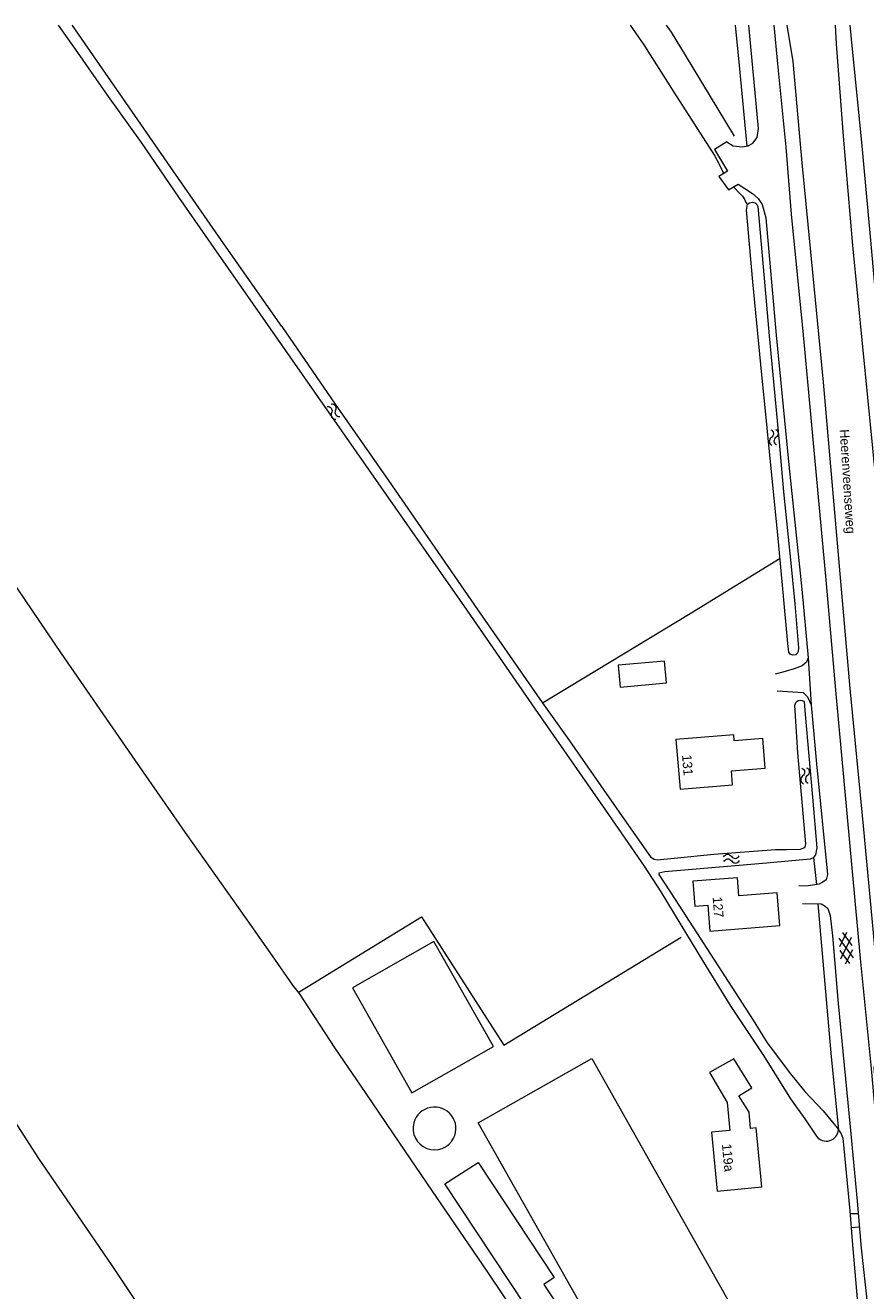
# Model space of a CAD drawing. Header units: metres. Extents: x 195864 to 198202, y 543264 to 544906.
# Tile 44 of 79: x 196088 to 196249, y 544664 to 544906. Entities that reach past the tile are written whole.
import ezdxf

# ---------------------------------------------------------------- set-up
doc = ezdxf.new("R2010")
doc.units = ezdxf.units.M
doc.header["$MEASUREMENT"] = 0
for name, color, linetype, lineweight in [('Level 11', 7, 'Continuous', 0), ('Level 12', 7, 'Continuous', 0), ('Level 19', 7, 'Continuous', 0), ('Level 28', 7, 'Continuous', 0), ('Level 29', 7, 'Continuous', 0), ('Level 32', 7, 'Continuous', 0), ('Level 34', 7, 'Continuous', 0), ('Level 41', 7, 'Continuous', 0), ('Level 43', 7, 'Continuous', 0)]:
    doc.layers.add(name, color=color, linetype=linetype, lineweight=lineweight)
doc.styles.add('Style-CHAR_FAST_FONT', font='CHAR_FAST_FONT.shx')

# ---------------------------------------------------------------- blocks, each defined once
blk = doc.blocks.new('WA_75')
at = {"layer": 'Level 43', "color": 7, "linetype": 'Continuous', "lineweight": 0, "extrusion": (0, 0, -1)}
for centre in [(-0.75, 0.05), (-0.75, -0.85)]:
    blk.add_arc(centre, 0.85, 28.0725, 151.9275, dxfattribs=at)
at = {"layer": 'Level 43', "color": 7, "linetype": 'Continuous', "lineweight": 0}
for centre in [(2.25, 0.85), (2.25, -0.05)]:
    blk.add_arc(centre, 0.85, 208.0725, 331.9275, dxfattribs=at)
blk = doc.blocks.new('GVTP6')
at = {"layer": 'Level 41', "color": 7, "linetype": 'Continuous', "lineweight": 0}
for p, q in [((0, -0.4), (2.6, 1.2)), ((0, 0.4), (2.6, -1.2)), ((1, -1.2), (5, 1.2)), ((1, 1.2), (5, -1.2)), ((3.4, 1.2), (6, -0.4)), ((3.4, -1.2), (6, 0.4))]:
    blk.add_line(p, q, dxfattribs=at)
blk = doc.blocks.new('WA_92')
at = {"layer": 'Level 43', "color": 7, "linetype": 'Continuous', "lineweight": 0, "extrusion": (0, 0, -1)}
for centre in [(-0.75, 0.05), (-0.75, -0.85)]:
    blk.add_arc(centre, 0.85, 28.0724, 151.9274, dxfattribs=at)
at = {"layer": 'Level 43', "color": 7, "linetype": 'Continuous', "lineweight": 0}
for centre in [(2.25, 0.85), (2.25, -0.05)]:
    blk.add_arc(centre, 0.85, 208.0725, 331.9276, dxfattribs=at)
blk = doc.blocks.new('WA_93')
at = {"layer": 'Level 43', "color": 7, "linetype": 'Continuous', "lineweight": 0, "extrusion": (0, 0, -1)}
for centre in [(-0.75, 0.05), (-0.75, -0.85)]:
    blk.add_arc(centre, 0.85, 28.0726, 151.9276, dxfattribs=at)
at = {"layer": 'Level 43', "color": 7, "linetype": 'Continuous', "lineweight": 0}
for centre in [(2.25, 0.85), (2.25, -0.05)]:
    blk.add_arc(centre, 0.85, 208.0724, 331.9274, dxfattribs=at)
blk = doc.blocks.new('WA_94')
at = {"layer": 'Level 43', "color": 7, "linetype": 'Continuous', "lineweight": 0, "extrusion": (0, 0, -1)}
for centre in [(-0.75, 0.05), (-0.75, -0.85)]:
    blk.add_arc(centre, 0.85, 28.0725, 151.9276, dxfattribs=at)
at = {"layer": 'Level 43', "color": 7, "linetype": 'Continuous', "lineweight": 0}
for centre in [(2.25, 0.85), (2.25, -0.05)]:
    blk.add_arc(centre, 0.85, 208.0724, 331.9274, dxfattribs=at)

msp = doc.modelspace()

# ---------------------------------------------------------------- linework, layer by layer
at = {"layer": 'Level 11', "color": 7, "linetype": 'Continuous', "lineweight": 13, "flags": 128}
for points in [[(196229.73, 544763.9), (196229.26, 544769.6), (196223.8, 544769.15), (196223.71, 544770.3), (196212.6, 544769.38), (196213.39, 544759.85), (196223.46, 544760.69), (196223.24, 544763.36), (196229.73, 544763.9)], [(196232.55, 544733.67), (196232.06, 544739.94), (196224.69, 544739.37), (196224.42, 544742.85), (196215.87, 544742.18), (196216.24, 544737.43), (196218.73, 544737.62), (196219.11, 544732.63), (196232.55, 544733.67)], [(196177.59, 544710.45), (196166.16, 544730.59), (196150.52, 544721.71), (196161.95, 544701.57), (196177.59, 544710.45)], [(196200.32, 544644.94), (196200.83, 544644.09), (196195.7, 544641.29), (196187.49, 544656.2), (196186.95, 544655.92), (196168.25, 544684.09), (196174.69, 544688.2), (196189.26, 544666.12), (196187.29, 544664.8), (196191.45, 544658.44), (196192.27, 544658.97), (196194.83, 544654.44), (196197.22, 544655.83), (196174.64, 544695.85), (196196.44, 544708.14), (196223.44, 544660.26)], [(196220.54, 544682.71), (196229.11, 544683.56), (196228.03, 544694.85), (196226.93, 544694.74), (196226.63, 544697.9), (196224.68, 544701.03), (196227.16, 544702.57), (196223.71, 544708.13), (196219.08, 544705.5), (196222.42, 544699.72), (196222.93, 544694.35), (196219.45, 544694.01), (196220.54, 544682.71)]]:
    msp.add_lwpolyline(points, dxfattribs=at)
at = {"layer": 'Level 12', "color": 7, "linetype": 'Continuous', "lineweight": 13, "flags": 128}
msp.add_lwpolyline([(196210.81, 544780.25), (196210.43, 544784.43), (196201.5, 544783.62), (196201.88, 544779.44), (196210.81, 544780.25)], dxfattribs=at)
at = {"layer": 'Level 12', "color": 7, "linetype": 'Continuous', "lineweight": 13}
for centre, start, end in [((196166.27, 544694.74), 333.1983, 164.8321), ((196166.28, 544694.77), 165.1645, 332.8659)]:
    msp.add_arc(centre, 4.12, start, end, dxfattribs=at)
at = {"layer": 'Level 19', "color": 7, "linetype": 'Continuous', "lineweight": 0}
msp.add_line((196237.32, 544696.61), (196239.6, 544693.25), dxfattribs=at)
at = {"layer": 'Level 19', "color": 7, "linetype": 'Continuous', "lineweight": 0, "flags": 128}
for points in [[(196094.1, 544906.44), (196097.77, 544901.25), (196103.36, 544893.2), (196109.99, 544883.93), (196117.14, 544873.48), (196124.35, 544863.19), (196140.89, 544839.45), (196156, 544817.78), (196172.48, 544794.23)], [(196137.01, 544848.62), (196125.38, 544865.15), (196112.8, 544883.28), (196096.8, 544906.4), (196096.76, 544906.44)], [(196236.15, 544787), (196236.09, 544786.3), (196235.86, 544785.9), (196235.62, 544785.62), (196234.99, 544785.59), (196234.52, 544785.73), (196234.29, 544786.16), (196234.07, 544787.78), (196233.05, 544799.03), (196232.19, 544808.67), (196230.42, 544825.84), (196229.92, 544831.18), (196229.1, 544839.35), (196227.37, 544857.19), (196226.17, 544870.96), (196226.33, 544872.14), (196226.71, 544872.39), (196227.31, 544872.52), (196227.78, 544872.4), (196228.06, 544872.2), (196228.31, 544871.7), (196229.56, 544857.89), (196230.53, 544846.84), (196232.41, 544826.43), (196233.27, 544816.91), (196234.58, 544803.89), (196235.41, 544795.45), (196236.15, 544787)], [(196137.01, 544848.62), (196147.19, 544833.73), (196157.44, 544819.09), (196174.56, 544794.33), (196186.94, 544776.48), (196191.73, 544769.79), (196202.18, 544754.78), (196207.73, 544746.87), (196208.46, 544746.43), (196209.01, 544746.31), (196212.26, 544746.64), (196219.85, 544747.38), (196231.74, 544748.3), (196233.82, 544748.29), (196236.54, 544748.37), (196237.12, 544748.57), (196237.39, 544748.8), (196237.51, 544749.38), (196236.03, 544766.84), (196235.43, 544775.89), (196235.6, 544776.49), (196235.8, 544776.69), (196236.04, 544776.87), (196236.44, 544776.92), (196236.82, 544776.88), (196237.2, 544776.66), (196237.39, 544774.16), (196238.83, 544758.29), (196239.64, 544748.62), (196239.4, 544747.24), (196238.93, 544746.66), (196238.39, 544746.43), (196229.97, 544745.64), (196210.45, 544743.97), (196209.3, 544743.71), (196209.31, 544743.46), (196212.47, 544738.71), (196227.4, 544715.53), (196230.14, 544711.2), (196234.57, 544705.24), (196237.35, 544701.84), (196240.88, 544698.14), (196243.56, 544694.84), (196244.3, 544693.72), (196244.65, 544692.87), (196245.98, 544678.95), (196246.43, 544673.16), (196247.6, 544659.82)], [(196172.48, 544794.23), (196185.6, 544775.19), (196199.07, 544755.8), (196206.52, 544745.06), (196209.74, 544740.16), (196212.25, 544735.91), (196217.88, 544726.63), (196223.15, 544718.17), (196229.39, 544708.77), (196234.59, 544700.46), (196237.32, 544696.61)]]:
    msp.add_lwpolyline(points, dxfattribs=at)
at = {"layer": 'Level 19', "color": 7, "linetype": 'Continuous', "lineweight": 0}
msp.add_arc((196241.46, 544694.64), 2.33, 216.8115, 356.6322, dxfattribs=at)
at = {"layer": 'Level 28', "color": 7, "linetype": 'Continuous', "lineweight": 0}
msp.add_line((196239.01, 544746.76), (196239.6, 544741.55), dxfattribs=at)
at = {"layer": 'Level 28', "color": 7, "linetype": 'Continuous', "lineweight": 0, "flags": 128}
for points in [[(196203.85, 544906.44), (196206.44, 544902.7), (196212.2, 544893.62), (196219.98, 544881.44), (196220.87, 544879.89), (196221.35, 544878.82), (196221.63, 544878.32), (196221.79, 544878.02)], [(196210.73, 544906.44), (196211.67, 544905.1), (196214.36, 544900.72), (196223.77, 544885.17)], [(196223.95, 544906.44), (196224.73, 544898.73), (196226.24, 544883.26)], [(196014.87, 544902.17), (196038.12, 544868.61), (196064.66, 544829.75), (196079.17, 544808.67), (196094.67, 544785.92), (196108.75, 544765.41), (196118.81, 544750.97), (196128.63, 544737.17), (196135.14, 544727.88), (196139.01, 544722.26), (196140.3, 544720.62), (196147.14, 544710.15), (196152.99, 544701.67), (196158.34, 544693.69), (196165.83, 544682.7), (196176.34, 544667.34), (196186.22, 544652.57)], [(196223.65, 544875.42), (196224.82, 544874.22), (196225.37, 544873.66), (196225.85, 544872.98), (196225.96, 544872.56), (196226.31, 544871.96)], [(196000, 544816.25), (196014.84, 544794.74), (196032.23, 544770.11), (196049.9, 544744.63), (196053.4, 544739.41), (196060.43, 544729.64), (196063.47, 544725.54), (196069.06, 544718.31), (196075.03, 544710.43), (196080.06, 544704.08), (196082.59, 544700.6), (196084.97, 544697.22), (196090.29, 544689.01), (196097.16, 544679.01), (196104.48, 544668.27), (196110.99, 544658.45)], [(196186.98, 544776.42), (196215.37, 544793.57), (196232.59, 544804.18)], [(196239.86, 544737.88), (196242.42, 544708.46), (196243.78, 544694.51)], [(196140.11, 544720.85), (196163.8, 544735.35), (196179.59, 544710.75), (196213.59, 544731.47)]]:
    msp.add_lwpolyline(points, dxfattribs=at)
at = {"layer": 'Level 29', "color": 7, "linetype": 'Continuous', "lineweight": 0}
for p, q in [((196222.38, 544884.08), (196220, 544882.59)), ((196237.95, 544785.04), (196238.58, 544776.04)), ((196246.02, 544678.43), (196247.59, 544678.44)), ((196246.23, 544675.72), (196247.81, 544675.85))]:
    msp.add_line(p, q, dxfattribs=at)
at = {"layer": 'Level 29', "color": 7, "linetype": 'Continuous', "lineweight": 0, "flags": 128}
for points in [[(196222.38, 544884.08), (196223.61, 544883.34), (196225.29, 544883.13), (196226.49, 544883.29), (196227.36, 544883.85), (196228.17, 544884.88), (196228.43, 544886.66), (196226.59, 544906.44)], [(196231.39, 544906.44), (196232.08, 544899.02), (196233.72, 544883.05), (196234.73, 544870.18), (196237.01, 544847.02), (196239.19, 544823.51), (196241.37, 544800.05), (196243.23, 544778.88), (196245.38, 544755.17), (196247.98, 544727.38), (196250.04, 544706.25), (196252.14, 544683.21), (196253.27, 544671.31), (196254.79, 544655.1), (196256, 544641.85), (196258.41, 544618.07), (196260.56, 544595.21), (196262.85, 544572.92), (196265.11, 544552.11)], [(196233.88, 544906.44), (196235.02, 544899.52), (196236.77, 544880.08), (196240.83, 544837.98), (196243.92, 544802.62), (196246, 544779.16), (196248.56, 544752.8), (196252.2, 544713.82), (196250.59, 544706.4), (196253.3, 544676.74), (196256.67, 544665.32), (196257.03, 544661.49), (196259.51, 544634.66), (196261.74, 544611.65), (196263.45, 544593.73), (196265.65, 544570.54), (196267.09, 544555.08), (196267.68, 544543.69)], [(196243.18, 544906.44), (196243.37, 544902.87), (196244.67, 544885.15), (196246.51, 544864.21), (196251.28, 544815.54), (196255.08, 544802.04), (196258.02, 544768.93), (196256.56, 544755.64), (196257.93, 544741.75), (196260.56, 544712.81), (196262.73, 544690.35), (196264.75, 544668.14), (196266.68, 544647.45), (196269.02, 544622.54), (196271.26, 544597.77), (196274.34, 544572.12), (196277.99, 544543.42)], [(196246, 544906.44), (196246.37, 544902.49), (196248.13, 544884.68), (196249.89, 544865.89), (196251.94, 544842.92), (196254.73, 544813.39), (196255.87, 544800.34), (196257.84, 544780.76), (196258.98, 544766.84), (196261.21, 544744.33), (196263.27, 544723.36), (196265.26, 544701.55), (196267.28, 544678.99), (196269.59, 544655.05), (196271.54, 544632.06), (196273.96, 544606.6), (196276.54, 544577.49), (196277.92, 544562.95), (196279.34, 544545.9), (196280.41, 544535.62)], [(196220, 544882.59), (196222.48, 544878.43), (196220.81, 544877.44), (196222.69, 544874.86), (196224.55, 544875.95), (196227.27, 544874.15), (196228.38, 544873.18), (196229.16, 544872.04), (196229.86, 544869.49), (196231.86, 544846.95), (196234.3, 544822.07), (196236.76, 544798.26), (196237.95, 544785.04), (196237.68, 544784.24), (196236.86, 544783.5), (196235.29, 544782.92), (196233.1, 544782.3), (196231.62, 544781.93)], [(196232.05, 544778.71), (196237.03, 544778.38), (196237.84, 544777.56), (196238.58, 544776.04), (196239.6, 544764.72), (196241.66, 544743.46), (196241.45, 544742.48), (196240.82, 544741.98), (196240.08, 544741.62), (196237.98, 544741.3), (196236.18, 544741.24)], [(196236.88, 544737.92), (196240.46, 544737.87), (196241.26, 544737.41), (196241.77, 544736.93), (196242.23, 544735.61), (196242.64, 544731.69), (196243.73, 544718.72), (196246.01, 544695.08), (196247.39, 544680.77), (196248.16, 544671.8), (196249.36, 544660.65), (196250.22, 544650.53), (196250.94, 544642.94), (196251.79, 544634.37), (196252.32, 544627.8), (196253.19, 544617.43), (196254.96, 544600.34), (196255.89, 544589.09), (196257.06, 544577.47), (196257.77, 544570.75), (196258.73, 544561.11), (196260.03, 544552.57)]]:
    msp.add_lwpolyline(points, dxfattribs=at)

# ---------------------------------------------------------------- block references
at = {"layer": 'Level 41', "color": 7, "linetype": 'Continuous', "lineweight": 0, "xscale": 0.9999981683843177, "yscale": 0.9999981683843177, "zscale": 0.9999981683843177, "rotation": 95.1461180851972}
msp.add_blockref('GVTP6', (196245.56, 544726.39), dxfattribs=at)
at = {"layer": 'Level 43', "color": 7, "linetype": 'Continuous', "lineweight": 0}
for name, p, xscale, yscale, zscale, rotation in [('WA_94', (196146.06, 544833.57), 1.000001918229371, 1.000001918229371, 1.000001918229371, 304.1259949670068), ('WA_75', (196231.26, 544828.87), 0.9999977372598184, 0.9999977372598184, 0.9999977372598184, 274.1663674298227), ('WA_93', (196237.23, 544763.93), 1.000000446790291, 1.000000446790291, 1.000000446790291, 275.5067833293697), ('WA_92', (196221.78, 544746.42), 0.9999978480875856, 0.9999978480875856, 0.9999978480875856, 3.897027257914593)]:
    msp.add_blockref(name, p, dxfattribs=dict(at, xscale=xscale, yscale=yscale, zscale=zscale, rotation=rotation))

# ---------------------------------------------------------------- texts
at = {"layer": 'Level 32', "color": 7, "linetype": 'Continuous', "lineweight": 13, "style": 'Style-CHAR_FAST_FONT'}
for s, rotation, p in [('131', 274.6447, (196213.78, 544766.4)), ('127', 274.6447, (196219.65, 544739.14)), ('119a', 275.511, (196221.43, 544691.71))]:
    msp.add_text(s, height=1.8, rotation=rotation, dxfattribs=at).set_placement(p)
at = {"layer": 'Level 34', "color": 7, "linetype": 'Continuous', "lineweight": 13, "style": 'Style-CHAR_FAST_FONT'}
msp.add_text('Heerenveenseweg', height=1.8, rotation=273.6692, dxfattribs=at).set_placement((196244.03, 544828.86))

doc.saveas('drawing.dxf')
